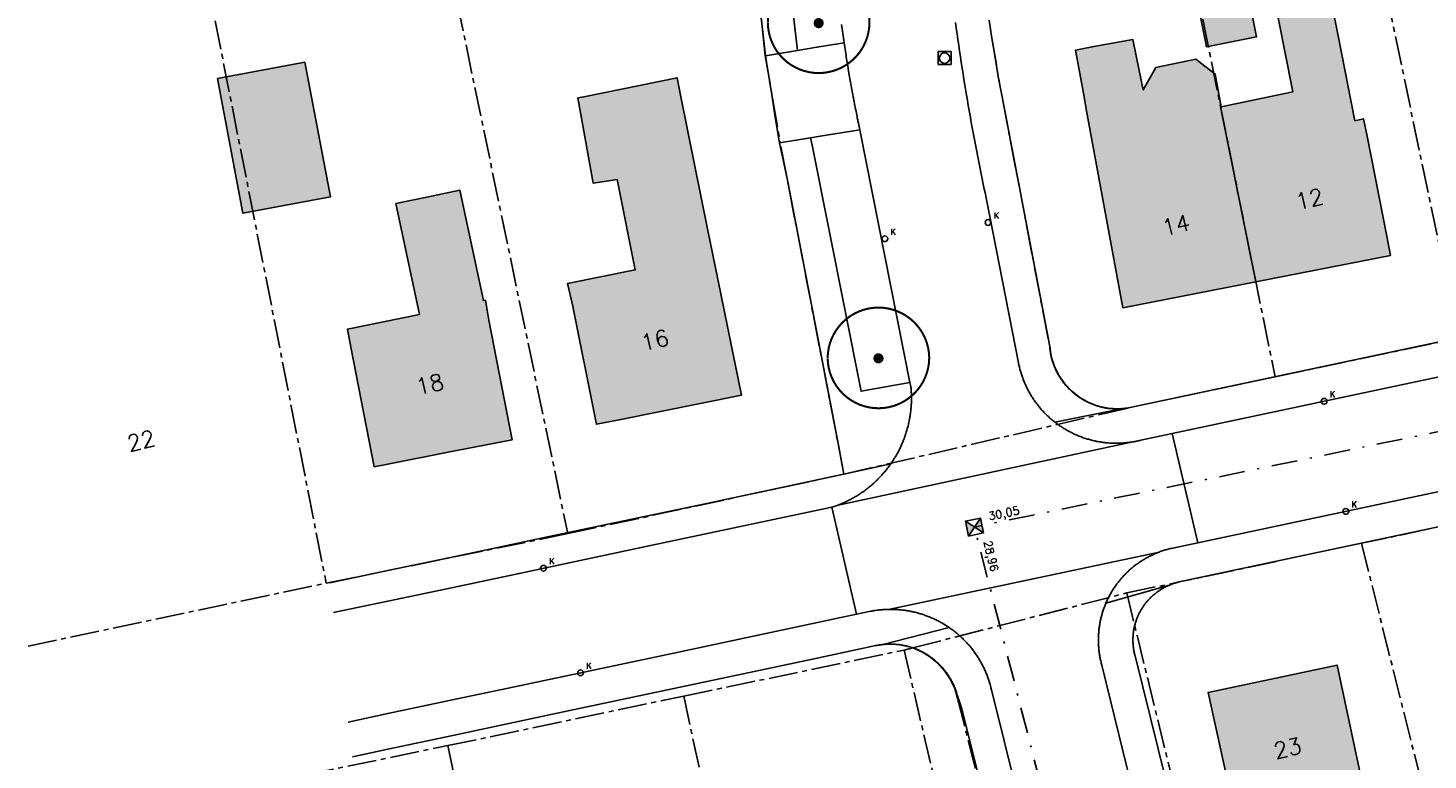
# Model space of a CAD drawing. Header units: metres. Extents: x 202952 to 203755, y 348959 to 349702.
# Tile 14 of 91: x 202982 to 203051, y 349467 to 349503. Entities that reach past the tile are written whole.
import ezdxf
from ezdxf.enums import TextEntityAlignment as Align

# ---------------------------------------------------------------- set-up
doc = ezdxf.new("R2010")
doc.units = ezdxf.units.M
doc.linetypes.add('1-200 CENTER', pattern=[4.28625, 2.8575, -0.47625, 0.47625, -0.47625])
doc.linetypes.add('1-200 DASHDOT', pattern=[2.54, 1.27, -0.635, 0, -0.635])
for name, color, linetype in [('PH-BEST-BEBOUWING', 1, 'Continuous'), ('PH-BEST-BEBOUWING-ARCERING', 254, 'Continuous'), ('PH-BEST-HUISNUMMER', 7, 'Continuous'), ('PH-BEST-KADASTRALE-GRENS', 240, '1-200 CENTER'), ('PH-BEST-KOLK', 8, 'Continuous'), ('PH-BEST-PUT-HANDHAVEN', 84, 'Continuous'), ('PH-BEST-RIO-HANDHAVEN-GEMENGD', 44, '1-200 DASHDOT'), ('PH-BEST-RIO-TEKST-VLOEIVLAK', 8, 'Continuous'), ('PH-BEST-WEGDEEL', 254, 'Continuous'), ('PH-INM-BOOM-HANDHAVEN', 96, 'Continuous')]:
    doc.layers.add(name, color=color, linetype=linetype)
doc.styles.add('ROMANS', font='romans.shx')

# ---------------------------------------------------------------- blocks, each defined once
blk = doc.blocks.new('*U35')
blk.add_circle((0, 0), 0.142)
at = {"ltscale": 0.05, "style": 'ROMANS'}
blk.add_text('K', height=0.3, dxfattribs=at).set_placement((0.277, 0.195))
blk = doc.blocks.new('Putdeksel')
for p, q in [((-0.32, 0.32), (0.32, 0.32)), ((-0.32, -0.32), (-0.32, 0.32)), ((0.32, 0.32), (0.32, -0.32)), ((0.32, -0.32), (-0.32, -0.32))]:
    blk.add_line(p, q)
blk.add_circle((0, 0), 0.26)
blk = doc.blocks.new('*U12')
h = blk.add_hatch(color=256)
h.paths.add_polyline_path([(0, 0), (-0.375, 0.375), (-0.375, -0.375)])
h.paths.add_polyline_path([(0.375, 0.375), (0, 0), (0.375, -0.375)])
for p, q in [((-0.375, -0.375), (0.375, 0.375)), ((-0.375, 0.375), (0.375, -0.375))]:
    blk.add_line(p, q)
blk.add_lwpolyline([(-0.375, -0.375), (0.375, -0.375), (0.375, 0.375), (-0.375, 0.375)], close=True)
blk = doc.blocks.new('*U26')
at = {"const_width": 0.1}
blk.add_lwpolyline([(-2.5, 0.004, 0.990403), (2.5, 0.03, 0.990403), (-2.5, 0.018)], format="xyb", dxfattribs=at)
at = {"linetype": 'Continuous', "const_width": 0.25}
blk.add_lwpolyline([(-0.125, 0, 1), (0.125, 0, 1)], format="xyb", close=True, dxfattribs=at)

msp = doc.modelspace()

# ---------------------------------------------------------------- hatches: boundary and pattern name
at = {"layer": 'PH-BEST-BEBOUWING-ARCERING'}
for points in [[(203040.297, 349502.454), (203039.65, 349505.685), (203042.115, 349506.179), (203042.762, 349502.948)], [(203042.725, 349490.877), (203040.987, 349499.5), (203041.01, 349499.505), (203044.543, 349500.242), (203044.113, 349502.392), (203043.687, 349504.554), (203046.35, 349505.126), (203046.785, 349502.919), (203047.603, 349498.814), (203048.029, 349498.906), (203048.2, 349498.06), (203048.787, 349495.054), (203049.162, 349493.135), (203049.35, 349492.17)], [(203034.264, 349500), (203033.84, 349502.3), (203034.746, 349502.467), (203036.665, 349502.822), (203036.985, 349501.285), (203037.183, 349500.338), (203037.803, 349501.44), (203039.763, 349501.849), (203040.722, 349501.112), (203041.01, 349499.505), (203040.987, 349499.5), (203042.725, 349490.877), (203036.18, 349489.6), (203034.377, 349499.389)], [(202995.908, 349501.702), (202997.168, 349495.063), (202992.865, 349494.255), (202991.617, 349500.896)], [(203009.08, 349489.74), (203008.841, 349490.801), (203012.174, 349491.468), (203011.282, 349495.926), (203010.103, 349495.733), (203009.349, 349499.95), (203009.635, 349500), (203014.23, 349500.93), (203014.418, 349500), (203015.753, 349493.415), (203016.24, 349491.01), (203017.4, 349485.29), (203011.378, 349484.084), (203010.26, 349483.86), (203010.213, 349484.094)], [(202998.18, 349487.66), (202998.003, 349488.549), (203001.561, 349489.276), (203000.395, 349494.747), (203001.91, 349495.056), (203003.544, 349495.39), (203004.698, 349489.953), (203004.807, 349489.974), (203004.97, 349488.99), (203006.12, 349483.1), (203002.964, 349482.482), (203000, 349481.901), (202999.33, 349481.77)], [(203045.808, 349456.289), (203042.86, 349455.64), (203040.49, 349466.44), (203041.26, 349466.61), (203040.37, 349470.65), (203046.72, 349472), (203047.97, 349466.13), (203048.362, 349464.205), (203044.702, 349463.47), (203044.346, 349463.399), (203045.221, 349459.144)]]:
    msp.add_hatch(color=256, dxfattribs=at).paths.add_polyline_path(points)

# ---------------------------------------------------------------- linework, layer by layer
at = {"layer": 'PH-BEST-BEBOUWING'}
for points in [[(203040.297, 349502.454), (203039.65, 349505.685), (203042.115, 349506.179), (203042.762, 349502.948), (203040.297, 349502.454)], [(203042.725, 349490.877), (203040.987, 349499.5), (203041.01, 349499.505), (203044.543, 349500.242), (203044.113, 349502.392), (203043.687, 349504.554), (203046.35, 349505.126), (203046.785, 349502.919), (203047.603, 349498.814), (203048.029, 349498.906), (203048.2, 349498.06), (203048.787, 349495.054), (203049.162, 349493.135), (203049.35, 349492.17), (203042.725, 349490.877)], [(203034.264, 349500), (203033.84, 349502.3), (203034.746, 349502.467), (203036.665, 349502.822), (203036.985, 349501.285), (203037.183, 349500.338), (203037.803, 349501.44), (203039.763, 349501.849), (203040.722, 349501.112), (203041.01, 349499.505), (203040.987, 349499.5), (203042.725, 349490.877), (203036.18, 349489.6), (203034.377, 349499.389), (203034.264, 349500)], [(202995.908, 349501.702), (202997.168, 349495.063), (202992.865, 349494.255), (202991.617, 349500.896), (202995.908, 349501.702)], [(203009.08, 349489.74), (203008.841, 349490.801), (203012.174, 349491.468), (203011.282, 349495.926), (203010.103, 349495.733), (203009.349, 349499.95), (203009.635, 349500), (203014.23, 349500.93), (203014.418, 349500), (203015.753, 349493.415), (203016.24, 349491.01), (203017.4, 349485.29), (203011.378, 349484.084), (203010.26, 349483.86), (203010.213, 349484.094), (203009.08, 349489.74)], [(202998.18, 349487.66), (202998.003, 349488.549), (203001.561, 349489.276), (203000.395, 349494.747), (203001.91, 349495.056), (203003.544, 349495.39), (203004.698, 349489.953), (203004.807, 349489.974), (203004.97, 349488.99), (203006.12, 349483.1), (203002.964, 349482.482), (203000, 349481.901), (202999.33, 349481.77), (202998.18, 349487.66)], [(203045.808, 349456.289), (203042.86, 349455.64), (203040.49, 349466.44), (203041.26, 349466.61), (203040.37, 349470.65), (203046.72, 349472), (203047.97, 349466.13), (203048.362, 349464.205), (203044.702, 349463.47), (203044.346, 349463.399), (203045.221, 349459.144), (203045.808, 349456.289)]]:
    msp.add_lwpolyline(points, close=True, dxfattribs=at)
at = {"layer": 'PH-BEST-KADASTRALE-GRENS', "ltscale": 0.5}
for p, q in [((203046.091, 349519.751), (203052.699, 349488.118)), ((203037.152, 349518.528), (203043.668, 349486.199)), ((202990.667, 349507.947), (202996.96, 349476.035)), ((203003.409, 349504.647), (203008.851, 349478.474)), ((203018.564, 349502.035), (203018.31, 349504.498)), ((203018.564, 349502.035), (203019.306, 349497.751)), ((203030.123, 349500.561), (203030.23, 349500)), ((203030.23, 349500), (203032.575, 349487.687)), ((203022.446, 349481.406), (203019.306, 349497.751)), ((203043.668, 349486.199), (203052.699, 349488.118)), ((203036.454, 349484.668), (203043.668, 349486.199)), ((203022.446, 349481.406), (203036.454, 349484.668)), ((203008.851, 349478.474), (203022.446, 349481.406)), ((203059.62, 349480.485), (203047.921, 349478.001)), ((202996.96, 349476.035), (203008.851, 349478.474)), ((203047.921, 349478.001), (203038.943, 349476.094)), ((203047.921, 349478.001), (203056.561, 349443.5)), ((202982.282, 349472.93), (202996.96, 349476.035)), ((203036.367, 349475.552), (203038.943, 349476.094)), ((203025.833, 349472.844), (203036.367, 349475.552)), ((203036.367, 349475.552), (203044.88, 349440.735)), ((203014.564, 349470.469), (203025.406, 349472.735)), ((203025.406, 349472.735), (203025.833, 349472.844)), ((203025.406, 349472.735), (203031.112, 349448.43)), ((203002.942, 349468.031), (203014.564, 349470.469)), ((203014.564, 349470.469), (203019.794, 349446.122)), ((203028.044, 349470.374), (203032.771, 349451.581)), ((202991.723, 349465.72), (203002.942, 349468.031)), ((203002.942, 349468.031), (203008.098, 349443.724))]:
    msp.add_line(p, q, dxfattribs=at)
for points in [[(203028.864, 349510.326), (203029.081, 349507.873), (203029.363, 349505.427), (203029.711, 349502.989), (203030.123, 349500.561)], [(203032.575, 349487.687), (203032.653, 349487.191), (203032.804, 349486.712), (203033.026, 349486.262), (203033.313, 349485.85), (203033.658, 349485.486), (203034.054, 349485.177), (203034.492, 349484.932), (203034.962, 349484.755), (203035.453, 349484.651), (203035.954, 349484.622), (203036.454, 349484.668)], [(203025.833, 349472.844), (203026.287, 349472.65), (203026.709, 349472.392), (203027.089, 349472.075), (203027.418, 349471.707), (203027.691, 349471.295), (203027.901, 349470.847), (203028.044, 349470.374)]]:
    msp.add_lwpolyline(points, dxfattribs=at)
at = {"layer": 'PH-BEST-RIO-HANDHAVEN-GEMENGD'}
for p in [(203086.13, 349490.58), (203051.18, 349391.95)]:
    msp.add_line(p, (203028.87, 349478.8), dxfattribs=at)
at = {"layer": 'PH-BEST-WEGDEEL'}
for points in [[(203018.582, 349502.013), (203018.313, 349504.498), (203019.875, 349504.667), (203020.168, 349502.278), (203018.582, 349502.013)], [(203019.274, 349497.728), (203019.069, 349498.994), (203018.907, 349500), (203018.633, 349501.696), (203018.582, 349502.013), (203020.168, 349502.278), (203021.116, 349502.437), (203022.454, 349502.662), (203022.535, 349502.128), (203022.549, 349502.039), (203022.563, 349501.95), (203022.577, 349501.861), (203022.591, 349501.772), (203022.606, 349501.684), (203022.621, 349501.595), (203022.71, 349501.063), (203022.804, 349500.531), (203022.82, 349500.442), (203022.836, 349500.354), (203022.852, 349500.265), (203022.868, 349500.177), (203022.885, 349500.088), (203022.902, 349500), (203022.912, 349499.945), (203022.922, 349499.891), (203022.932, 349499.836), (203022.942, 349499.782), (203022.953, 349499.727), (203022.963, 349499.673), (203022.973, 349499.618), (203022.984, 349499.564), (203022.994, 349499.509), (203023.005, 349499.455), (203023.015, 349499.4), (203023.026, 349499.346), (203023.091, 349499.02), (203023.101, 349498.966), (203023.112, 349498.911), (203023.123, 349498.857), (203023.134, 349498.803), (203023.145, 349498.748), (203023.157, 349498.694), (203023.225, 349498.368), (203021.178, 349498.043), (203020.805, 349497.981), (203019.274, 349497.728)], [(203022.446, 349481.406), (203022.189, 349482.745), (203019.664, 349495.887), (203019.274, 349497.728), (203020.805, 349497.981), (203020.877, 349497.616), (203023.288, 349485.488), (203025.685, 349485.92), (203025.739, 349485.729), (203025.745, 349485.673), (203025.75, 349485.618), (203025.754, 349485.562), (203025.758, 349485.506), (203025.761, 349485.451), (203025.764, 349485.395), (203025.766, 349485.339), (203025.768, 349485.284), (203025.769, 349485.228), (203025.77, 349485.172), (203025.77, 349485.117), (203025.769, 349485.061), (203025.768, 349485.005), (203025.766, 349484.95), (203025.764, 349484.894), (203025.761, 349484.838), (203025.758, 349484.783), (203025.754, 349484.727), (203025.75, 349484.671), (203025.745, 349484.616), (203025.739, 349484.56), (203025.733, 349484.505), (203025.726, 349484.449), (203025.719, 349484.394), (203025.712, 349484.339), (203025.704, 349484.283), (203025.695, 349484.228), (203025.686, 349484.173), (203025.676, 349484.119), (203025.665, 349484.064), (203025.654, 349484.009), (203025.643, 349483.955), (203025.631, 349483.9), (203025.618, 349483.846), (203025.605, 349483.791), (203025.591, 349483.737), (203025.577, 349483.683), (203025.562, 349483.63), (203025.547, 349483.576), (203025.531, 349483.523), (203025.515, 349483.469), (203025.498, 349483.416), (203025.481, 349483.363), (203025.463, 349483.31), (203025.445, 349483.257), (203025.426, 349483.205), (203025.406, 349483.153), (203025.386, 349483.101), (203025.366, 349483.049), (203025.345, 349482.997), (203025.324, 349482.946), (203025.302, 349482.895), (203025.279, 349482.844), (203025.256, 349482.793), (203025.232, 349482.742), (203025.208, 349482.692), (203025.184, 349482.642), (203025.159, 349482.592), (203025.134, 349482.542), (203025.108, 349482.493), (203025.081, 349482.444), (203025.054, 349482.395), (203025.027, 349482.346), (203024.999, 349482.298), (203024.971, 349482.25), (203024.942, 349482.202), (203024.913, 349482.155), (203024.883, 349482.108), (203024.853, 349482.061), (203024.822, 349482.014), (203024.791, 349481.968), (203024.759, 349481.922), (203022.446, 349481.406)], [(203021.852, 349479.772), (203021.905, 349479.789), (203021.958, 349479.807), (203022.011, 349479.825), (203022.063, 349479.844), (203022.115, 349479.864), (203022.167, 349479.884), (203036.748, 349483.011), (203036.8, 349483.021), (203036.853, 349483.032), (203036.905, 349483.043), (203036.957, 349483.055), (203037.008, 349483.067), (203037.06, 349483.08), (203038.605, 349483.408), (203039.871, 349478.028), (203038.56, 349477.75), (203038.51, 349477.738), (203038.459, 349477.725), (203038.409, 349477.712), (203038.359, 349477.698), (203038.309, 349477.684), (203038.259, 349477.67), (203038.209, 349477.655), (203038.16, 349477.639), (203038.111, 349477.622), (203038.062, 349477.605), (203038.013, 349477.587), (203037.964, 349477.569), (203024.637, 349474.745), (203024.584, 349474.743), (203024.532, 349474.741), (203024.479, 349474.739), (203024.426, 349474.736), (203024.374, 349474.733), (203024.321, 349474.729), (203024.268, 349474.724), (203024.216, 349474.719), (203024.163, 349474.713), (203024.111, 349474.707), (203024.058, 349474.7), (203024.006, 349474.693), (203023.954, 349474.685), (203023.902, 349474.677), (203023.85, 349474.668), (203023.798, 349474.659), (203023.746, 349474.649), (203023.694, 349474.638), (203023.072, 349474.506), (203021.852, 349479.772)]]:
    msp.add_lwpolyline(points, close=True, dxfattribs=at)
for points in [[(203027.936, 349503.66), (203027.975, 349503.378), (203028.014, 349503.096), (203028.054, 349502.814), (203028.095, 349502.532), (203028.137, 349502.25), (203028.179, 349501.969), (203028.222, 349501.687), (203028.266, 349501.406), (203028.31, 349501.124), (203028.355, 349500.843), (203028.401, 349500.562), (203028.447, 349500.281), (203028.494, 349500), (203028.523, 349499.831), (203028.552, 349499.661), (203028.581, 349499.492), (203028.61, 349499.323), (203028.64, 349499.154), (203028.67, 349498.985), (203028.7, 349498.816), (203028.73, 349498.647), (203028.761, 349498.478), (203028.792, 349498.309), (203028.823, 349498.14), (203028.854, 349497.971), (203028.886, 349497.802), (203028.918, 349497.634), (203028.95, 349497.465), (203028.982, 349497.296), (203029.015, 349497.128), (203029.048, 349496.959), (203029.081, 349496.79), (203029.114, 349496.622), (203029.148, 349496.453), (203029.182, 349496.285), (203029.216, 349496.116), (203029.25, 349495.948), (203029.285, 349495.78), (203029.32, 349495.612), (203029.355, 349495.444), (203029.39, 349495.276), (203029.426, 349495.108), (203029.462, 349494.94), (203031.037, 349486.894), (203031.047, 349486.842), (203031.058, 349486.79), (203031.07, 349486.738), (203031.082, 349486.686), (203031.095, 349486.635), (203031.108, 349486.583), (203031.122, 349486.532), (203031.136, 349486.48), (203031.151, 349486.429), (203031.166, 349486.378), (203031.182, 349486.327), (203031.199, 349486.277), (203031.216, 349486.226), (203031.234, 349486.176), (203031.252, 349486.126), (203031.271, 349486.076), (203031.29, 349486.026), (203031.31, 349485.977), (203031.331, 349485.928), (203031.352, 349485.879), (203031.373, 349485.831), (203031.395, 349485.782), (203031.417, 349485.734), (203031.44, 349485.686), (203031.463, 349485.638), (203031.487, 349485.59), (203031.512, 349485.543), (203031.537, 349485.496), (203031.563, 349485.449), (203031.589, 349485.403), (203031.615, 349485.357), (203031.642, 349485.311), (203031.67, 349485.266), (203031.698, 349485.221), (203031.727, 349485.176), (203031.756, 349485.131), (203031.785, 349485.087), (203031.815, 349485.043), (203031.846, 349484.999), (203031.877, 349484.956), (203031.908, 349484.913), (203031.94, 349484.871), (203031.973, 349484.829), (203032.006, 349484.787), (203032.039, 349484.745), (203032.073, 349484.704), (203032.107, 349484.663), (203032.141, 349484.622), (203032.176, 349484.582), (203032.212, 349484.542), (203032.248, 349484.503), (203032.284, 349484.464), (203032.321, 349484.426), (203032.358, 349484.388), (203032.396, 349484.35), (203032.434, 349484.313), (203032.472, 349484.276), (203032.511, 349484.24), (203032.55, 349484.204), (203032.589, 349484.168), (203032.629, 349484.133), (203032.669, 349484.098), (203032.71, 349484.064), (203032.751, 349484.03), (203032.792, 349483.997), (203032.834, 349483.964), (203032.876, 349483.932), (203032.919, 349483.9), (203032.962, 349483.868), (203033.005, 349483.837), (203033.048, 349483.806), (203033.092, 349483.776), (203033.136, 349483.746), (203033.181, 349483.717), (203033.226, 349483.688), (203033.271, 349483.66), (203033.316, 349483.632), (203033.362, 349483.605), (203033.408, 349483.578), (203033.454, 349483.552), (203033.501, 349483.526), (203033.548, 349483.501), (203033.595, 349483.476), (203033.642, 349483.452), (203033.69, 349483.428), (203033.738, 349483.405), (203033.786, 349483.382), (203033.834, 349483.36), (203033.883, 349483.339), (203033.932, 349483.318), (203033.981, 349483.298), (203034.03, 349483.278), (203034.08, 349483.258), (203034.13, 349483.239), (203034.18, 349483.22), (203034.23, 349483.202), (203034.28, 349483.185), (203034.33, 349483.168), (203034.381, 349483.152), (203034.432, 349483.136), (203034.483, 349483.121), (203034.534, 349483.107), (203034.586, 349483.093), (203034.637, 349483.08), (203034.689, 349483.067), (203034.741, 349483.055), (203034.793, 349483.043), (203034.845, 349483.031), (203034.897, 349483.02), (203034.95, 349483.01), (203035.002, 349483.001), (203035.054, 349482.992), (203035.107, 349482.984), (203035.159, 349482.976), (203035.212, 349482.969), (203035.265, 349482.962), (203035.318, 349482.956), (203035.371, 349482.951), (203035.424, 349482.946), (203035.477, 349482.942), (203035.53, 349482.938), (203035.583, 349482.935), (203035.636, 349482.932), (203035.689, 349482.93), (203035.742, 349482.929), (203035.795, 349482.928), (203035.848, 349482.928), (203035.902, 349482.928), (203035.955, 349482.929), (203036.008, 349482.93), (203036.062, 349482.932), (203036.115, 349482.935), (203036.168, 349482.938), (203036.221, 349482.942), (203036.274, 349482.946), (203036.327, 349482.951), (203036.38, 349482.957), (203036.433, 349482.963), (203036.486, 349482.969), (203036.538, 349482.976), (203036.591, 349482.984), (203036.643, 349482.992), (203036.696, 349483.001), (203036.748, 349483.011), (203022.167, 349479.884), (203022.219, 349479.904), (203022.271, 349479.925), (203022.323, 349479.946), (203022.374, 349479.968), (203022.425, 349479.991), (203022.476, 349480.014), (203022.527, 349480.038), (203022.577, 349480.062), (203022.627, 349480.086), (203022.677, 349480.111), (203022.727, 349480.136), (203022.776, 349480.162), (203022.825, 349480.189), (203022.874, 349480.216), (203022.922, 349480.243), (203022.97, 349480.271), (203023.018, 349480.299), (203023.066, 349480.328), (203023.114, 349480.357), (203023.161, 349480.387), (203023.208, 349480.417), (203023.254, 349480.447), (203023.3, 349480.478), (203023.346, 349480.51), (203023.392, 349480.542), (203023.437, 349480.575), (203023.482, 349480.608), (203023.527, 349480.641), (203023.571, 349480.675), (203023.615, 349480.709), (203023.659, 349480.744), (203023.702, 349480.779), (203023.745, 349480.815), (203023.788, 349480.851), (203023.83, 349480.887), (203023.872, 349480.924), (203023.914, 349480.961), (203023.955, 349480.999), (203023.996, 349481.037), (203024.036, 349481.075), (203024.076, 349481.114), (203024.116, 349481.153), (203024.155, 349481.193), (203024.194, 349481.233), (203024.232, 349481.273), (203024.27, 349481.314), (203024.308, 349481.355), (203024.345, 349481.397), (203024.382, 349481.439), (203024.418, 349481.481), (203024.454, 349481.523), (203024.49, 349481.566), (203024.525, 349481.609), (203024.56, 349481.653), (203024.594, 349481.697), (203024.628, 349481.741), (203024.661, 349481.786), (203024.694, 349481.831), (203024.727, 349481.876), (203024.759, 349481.922), (203024.791, 349481.968), (203024.822, 349482.014), (203024.853, 349482.061), (203024.883, 349482.108), (203024.913, 349482.155), (203024.942, 349482.202), (203024.971, 349482.25), (203024.999, 349482.298), (203025.027, 349482.346), (203025.054, 349482.395), (203025.081, 349482.444), (203025.108, 349482.493), (203025.134, 349482.542), (203025.159, 349482.592), (203025.184, 349482.642), (203025.208, 349482.692), (203025.232, 349482.742), (203025.256, 349482.793), (203025.279, 349482.844), (203025.302, 349482.895), (203025.324, 349482.946), (203025.345, 349482.997), (203025.366, 349483.049), (203025.386, 349483.101), (203025.406, 349483.153), (203025.426, 349483.205), (203025.445, 349483.257), (203025.463, 349483.31), (203025.481, 349483.363), (203025.498, 349483.416), (203025.515, 349483.469), (203025.531, 349483.523), (203025.547, 349483.576), (203025.562, 349483.63), (203025.577, 349483.683), (203025.591, 349483.737), (203025.605, 349483.791), (203025.618, 349483.846), (203025.631, 349483.9), (203025.643, 349483.955), (203025.654, 349484.009), (203025.665, 349484.064), (203025.676, 349484.119), (203025.686, 349484.173), (203025.695, 349484.228), (203025.704, 349484.283), (203025.712, 349484.339), (203025.719, 349484.394), (203025.726, 349484.449), (203025.733, 349484.505), (203025.739, 349484.56), (203025.745, 349484.616), (203025.75, 349484.671), (203025.754, 349484.727), (203025.758, 349484.783), (203025.761, 349484.838), (203025.764, 349484.894), (203025.766, 349484.95), (203025.768, 349485.005), (203025.769, 349485.061), (203025.77, 349485.117), (203025.77, 349485.172), (203025.769, 349485.228), (203025.768, 349485.284), (203025.766, 349485.339), (203025.764, 349485.395), (203025.761, 349485.451), (203025.758, 349485.506), (203025.754, 349485.562), (203025.75, 349485.618), (203025.745, 349485.673), (203025.739, 349485.729), (203025.685, 349485.92), (203023.225, 349498.368), (203023.157, 349498.694), (203023.145, 349498.748), (203023.134, 349498.803), (203023.123, 349498.857), (203023.112, 349498.911), (203023.101, 349498.966), (203023.091, 349499.02), (203023.026, 349499.346), (203023.015, 349499.4), (203023.005, 349499.455), (203022.994, 349499.509), (203022.984, 349499.564), (203022.973, 349499.618), (203022.963, 349499.673), (203022.953, 349499.727), (203022.942, 349499.782), (203022.932, 349499.836), (203022.922, 349499.891), (203022.912, 349499.945), (203022.902, 349500), (203022.885, 349500.088), (203022.868, 349500.177), (203022.852, 349500.265), (203022.836, 349500.354), (203022.82, 349500.442), (203022.804, 349500.531), (203022.71, 349501.063), (203022.621, 349501.595), (203022.606, 349501.684), (203022.591, 349501.772), (203022.577, 349501.861), (203022.563, 349501.95), (203022.549, 349502.039), (203022.535, 349502.128), (203022.454, 349502.662), (203022.388, 349503.107), (203022.325, 349503.553)], [(203029.625, 349503.56), (203029.713, 349502.983), (203029.805, 349502.407), (203029.9, 349501.831), (203029.972, 349501.413), (203030.045, 349500.995), (203030.123, 349500.561), (203030.23, 349500), (203032.575, 349487.687), (203032.579, 349487.643), (203032.583, 349487.6), (203032.588, 349487.556), (203032.593, 349487.513), (203032.599, 349487.469), (203032.606, 349487.426), (203032.614, 349487.383), (203032.622, 349487.34), (203032.63, 349487.297), (203032.639, 349487.254), (203032.648, 349487.211), (203032.658, 349487.168), (203032.669, 349487.126), (203032.68, 349487.083), (203032.692, 349487.041), (203032.704, 349486.999), (203032.717, 349486.957), (203032.73, 349486.915), (203032.744, 349486.874), (203032.759, 349486.832), (203032.774, 349486.791), (203032.79, 349486.75), (203032.806, 349486.709), (203032.822, 349486.668), (203032.839, 349486.627), (203032.857, 349486.587), (203032.875, 349486.547), (203032.894, 349486.507), (203032.913, 349486.468), (203032.933, 349486.429), (203032.953, 349486.39), (203032.974, 349486.351), (203032.995, 349486.313), (203033.017, 349486.275), (203033.039, 349486.237), (203033.062, 349486.2), (203033.086, 349486.163), (203033.11, 349486.126), (203033.134, 349486.09), (203033.159, 349486.054), (203033.184, 349486.018), (203033.21, 349485.982), (203033.236, 349485.947), (203033.262, 349485.912), (203033.289, 349485.877), (203033.316, 349485.843), (203033.344, 349485.809), (203033.373, 349485.776), (203033.402, 349485.743), (203033.431, 349485.71), (203033.461, 349485.678), (203033.491, 349485.646), (203033.522, 349485.615), (203033.553, 349485.584), (203033.585, 349485.553), (203033.617, 349485.523), (203033.649, 349485.493), (203033.681, 349485.464), (203033.714, 349485.435), (203033.747, 349485.406), (203033.781, 349485.378), (203033.815, 349485.35), (203033.85, 349485.323), (203033.885, 349485.296), (203033.92, 349485.27), (203033.955, 349485.244), (203033.991, 349485.219), (203034.027, 349485.194), (203034.064, 349485.17), (203034.101, 349485.146), (203034.138, 349485.123), (203034.175, 349485.1), (203034.213, 349485.077), (203034.251, 349485.055), (203034.289, 349485.034), (203034.327, 349485.013), (203034.366, 349484.993), (203034.405, 349484.973), (203034.444, 349484.953), (203034.484, 349484.934), (203034.524, 349484.916), (203034.564, 349484.898), (203034.604, 349484.881), (203034.645, 349484.864), (203034.686, 349484.848), (203034.727, 349484.832), (203034.768, 349484.817), (203034.809, 349484.802), (203034.851, 349484.788), (203034.893, 349484.775), (203034.935, 349484.762), (203034.977, 349484.75), (203035.019, 349484.738), (203035.062, 349484.727), (203035.104, 349484.716), (203035.147, 349484.706), (203035.19, 349484.696), (203035.233, 349484.687), (203035.276, 349484.679), (203035.319, 349484.671), (203035.362, 349484.664), (203035.405, 349484.657), (203035.449, 349484.651), (203035.492, 349484.645), (203035.536, 349484.64), (203035.58, 349484.636), (203035.623, 349484.632), (203035.667, 349484.629), (203035.711, 349484.626), (203035.754, 349484.624), (203035.798, 349484.622), (203035.842, 349484.621), (203035.886, 349484.621), (203035.93, 349484.621), (203035.974, 349484.622), (203036.018, 349484.623), (203036.062, 349484.625), (203036.106, 349484.627), (203036.149, 349484.63), (203036.193, 349484.634), (203032.834, 349483.964), (203032.834, 349483.964), (203032.792, 349483.997), (203032.751, 349484.03), (203032.71, 349484.064), (203032.669, 349484.098), (203032.629, 349484.133), (203032.589, 349484.168), (203032.55, 349484.204), (203032.511, 349484.24), (203032.472, 349484.276), (203032.434, 349484.313), (203032.396, 349484.35), (203032.358, 349484.388), (203032.321, 349484.426), (203032.284, 349484.464), (203032.248, 349484.503), (203032.212, 349484.542), (203032.176, 349484.582), (203032.141, 349484.622), (203032.107, 349484.663), (203032.073, 349484.704), (203032.039, 349484.745), (203032.006, 349484.787), (203031.973, 349484.829), (203031.94, 349484.871), (203031.908, 349484.913), (203031.877, 349484.956), (203031.846, 349484.999), (203031.815, 349485.043), (203031.785, 349485.087), (203031.756, 349485.131), (203031.727, 349485.176), (203031.698, 349485.221), (203031.67, 349485.266), (203031.642, 349485.311), (203031.615, 349485.357), (203031.589, 349485.403), (203031.563, 349485.449), (203031.537, 349485.496), (203031.512, 349485.543), (203031.487, 349485.59), (203031.463, 349485.638), (203031.44, 349485.686), (203031.417, 349485.734), (203031.395, 349485.782), (203031.373, 349485.831), (203031.352, 349485.879), (203031.331, 349485.928), (203031.31, 349485.977), (203031.29, 349486.026), (203031.271, 349486.076), (203031.252, 349486.126), (203031.234, 349486.176), (203031.216, 349486.226), (203031.199, 349486.277), (203031.182, 349486.327), (203031.166, 349486.378), (203031.151, 349486.429), (203031.136, 349486.48), (203031.122, 349486.532), (203031.108, 349486.583), (203031.095, 349486.635), (203031.082, 349486.686), (203031.07, 349486.738), (203031.058, 349486.79), (203031.047, 349486.842), (203031.037, 349486.894), (203029.462, 349494.94), (203029.426, 349495.108), (203029.39, 349495.276), (203029.355, 349495.444), (203029.32, 349495.612), (203029.285, 349495.78), (203029.25, 349495.948), (203029.216, 349496.116), (203029.182, 349496.285), (203029.148, 349496.453), (203029.114, 349496.622), (203029.081, 349496.79), (203029.048, 349496.959), (203029.015, 349497.128), (203028.982, 349497.296), (203028.95, 349497.465), (203028.918, 349497.634), (203028.886, 349497.802), (203028.854, 349497.971), (203028.823, 349498.14), (203028.792, 349498.309), (203028.761, 349498.478), (203028.73, 349498.647), (203028.7, 349498.816), (203028.67, 349498.985), (203028.64, 349499.154), (203028.61, 349499.323), (203028.581, 349499.492), (203028.552, 349499.661), (203028.523, 349499.831), (203028.494, 349500), (203028.447, 349500.281), (203028.401, 349500.562), (203028.355, 349500.843), (203028.31, 349501.124), (203028.266, 349501.406), (203028.222, 349501.687), (203028.179, 349501.969), (203028.137, 349502.25), (203028.095, 349502.532), (203028.054, 349502.814), (203028.014, 349503.096), (203027.975, 349503.378), (203027.936, 349503.66)], [(203104.694, 349491.772), (203082.731, 349487.116), (203082.19, 349487.001), (203082.091, 349486.979), (203078.638, 349486.247), (203075.403, 349485.561), (203074.984, 349485.472), (203066.162, 349483.602), (203063.893, 349483.121), (203053.366, 349480.889), (203039.871, 349478.028), (203038.605, 349483.408), (203038.605, 349483.408), (203051.205, 349486.081), (203060.949, 349488.149), (203061.603, 349488.288), (203063.353, 349488.659), (203063.83, 349488.76), (203064.703, 349488.945), (203103.27, 349497.129)], [(203051.205, 349486.081), (203038.605, 349483.408), (203038.605, 349483.408), (203037.06, 349483.08), (203037.008, 349483.067), (203036.957, 349483.055), (203036.905, 349483.043), (203036.853, 349483.032), (203036.8, 349483.021), (203036.748, 349483.011), (203036.696, 349483.001), (203036.643, 349482.992), (203036.591, 349482.984), (203036.538, 349482.976), (203036.486, 349482.969), (203036.433, 349482.963), (203036.38, 349482.957), (203036.327, 349482.951), (203036.274, 349482.946), (203036.221, 349482.942), (203036.168, 349482.938), (203036.115, 349482.935), (203036.062, 349482.932), (203036.008, 349482.93), (203035.955, 349482.929), (203035.902, 349482.928), (203035.848, 349482.928), (203035.795, 349482.928), (203035.742, 349482.929), (203035.689, 349482.93), (203035.636, 349482.932), (203035.583, 349482.935), (203035.53, 349482.938), (203035.477, 349482.942), (203035.424, 349482.946), (203035.371, 349482.951), (203035.318, 349482.956), (203035.265, 349482.962), (203035.212, 349482.969), (203035.159, 349482.976), (203035.107, 349482.984), (203035.054, 349482.992), (203035.002, 349483.001), (203034.95, 349483.01), (203034.897, 349483.02), (203034.845, 349483.031), (203034.793, 349483.043), (203034.741, 349483.055), (203034.689, 349483.067), (203034.637, 349483.08), (203034.586, 349483.093), (203034.534, 349483.107), (203034.483, 349483.121), (203034.432, 349483.136), (203034.381, 349483.152), (203034.33, 349483.168), (203034.28, 349483.185), (203034.23, 349483.202), (203034.18, 349483.22), (203034.13, 349483.239), (203034.08, 349483.258), (203034.03, 349483.278), (203033.981, 349483.298), (203033.932, 349483.318), (203033.883, 349483.339), (203033.834, 349483.36), (203033.786, 349483.382), (203033.738, 349483.405), (203033.69, 349483.428), (203033.642, 349483.452), (203033.595, 349483.476), (203033.548, 349483.501), (203033.501, 349483.526), (203033.454, 349483.552), (203033.408, 349483.578), (203033.362, 349483.605), (203033.316, 349483.632), (203033.271, 349483.66), (203033.226, 349483.688), (203033.181, 349483.717), (203033.136, 349483.746), (203033.092, 349483.776), (203033.048, 349483.806), (203033.005, 349483.837), (203032.962, 349483.868), (203032.919, 349483.9), (203032.876, 349483.932), (203032.834, 349483.964), (203036.193, 349484.634), (203036.237, 349484.639), (203036.28, 349484.644), (203036.324, 349484.649), (203036.367, 349484.655), (203036.411, 349484.661), (203036.454, 349484.668), (203042.785, 349486.013), (203058.238, 349489.296)], [(202997.136, 349476.053), (203000, 349476.658), (203003.393, 349477.372), (203006.622, 349478.052), (203007.234, 349478.181), (203011.215, 349479.019), (203015.69, 349479.961), (203016.999, 349480.237), (203022.446, 349481.406), (203024.759, 349481.922), (203024.727, 349481.876), (203024.694, 349481.831), (203024.661, 349481.786), (203024.628, 349481.741), (203024.594, 349481.697), (203024.56, 349481.653), (203024.525, 349481.609), (203024.49, 349481.566), (203024.454, 349481.523), (203024.418, 349481.481), (203024.382, 349481.439), (203024.345, 349481.397), (203024.308, 349481.355), (203024.27, 349481.314), (203024.232, 349481.273), (203024.194, 349481.233), (203024.155, 349481.193), (203024.116, 349481.153), (203024.076, 349481.114), (203024.036, 349481.075), (203023.996, 349481.037), (203023.955, 349480.999), (203023.914, 349480.961), (203023.872, 349480.924), (203023.83, 349480.887), (203023.788, 349480.851), (203023.745, 349480.815), (203023.702, 349480.779), (203023.659, 349480.744), (203023.615, 349480.709), (203023.571, 349480.675), (203023.527, 349480.641), (203023.482, 349480.608), (203023.437, 349480.575), (203023.392, 349480.542), (203023.346, 349480.51), (203023.3, 349480.478), (203023.254, 349480.447), (203023.208, 349480.417), (203023.161, 349480.387), (203023.114, 349480.357), (203023.066, 349480.328), (203023.018, 349480.299), (203022.97, 349480.271), (203022.922, 349480.243), (203022.874, 349480.216), (203022.825, 349480.189), (203022.776, 349480.162), (203022.727, 349480.136), (203022.677, 349480.111), (203022.627, 349480.086), (203022.577, 349480.062), (203022.527, 349480.038), (203022.476, 349480.014), (203022.425, 349479.991), (203022.374, 349479.968), (203022.323, 349479.946), (203022.271, 349479.925), (203022.219, 349479.904), (203022.167, 349479.884), (203022.115, 349479.864), (203022.063, 349479.844), (203022.011, 349479.825), (203021.958, 349479.807), (203021.905, 349479.789), (203021.852, 349479.772), (203012.694, 349477.835), (203005.998, 349476.419), (203005.602, 349476.336), (203003.517, 349475.895), (203000, 349475.151), (202997.328, 349474.586)], [(203062.834, 349481.167), (203045.595, 349477.507), (203038.943, 349476.094), (203038.903, 349476.084), (203038.862, 349476.074), (203038.822, 349476.063), (203038.782, 349476.052), (203038.743, 349476.04), (203038.703, 349476.028), (203038.663, 349476.015), (203038.624, 349476.001), (203038.585, 349475.987), (203038.546, 349475.972), (203038.508, 349475.957), (203038.47, 349475.941), (203035.341, 349475.05), (203035.361, 349475.098), (203035.382, 349475.145), (203035.404, 349475.192), (203035.426, 349475.239), (203035.449, 349475.286), (203035.473, 349475.332), (203035.496, 349475.378), (203035.52, 349475.424), (203035.545, 349475.47), (203035.57, 349475.515), (203035.596, 349475.56), (203035.623, 349475.605), (203035.649, 349475.65), (203035.676, 349475.694), (203035.704, 349475.738), (203035.732, 349475.781), (203035.761, 349475.824), (203035.791, 349475.867), (203035.82, 349475.91), (203035.85, 349475.952), (203035.881, 349475.994), (203035.912, 349476.035), (203035.944, 349476.076), (203035.976, 349476.117), (203036.009, 349476.158), (203036.042, 349476.198), (203036.075, 349476.238), (203036.109, 349476.277), (203036.143, 349476.316), (203036.178, 349476.355), (203036.213, 349476.393), (203036.249, 349476.431), (203036.285, 349476.468), (203036.321, 349476.505), (203036.358, 349476.542), (203036.395, 349476.578), (203036.433, 349476.614), (203036.471, 349476.649), (203036.509, 349476.684), (203036.548, 349476.718), (203036.587, 349476.752), (203036.627, 349476.786), (203036.667, 349476.819), (203036.707, 349476.852), (203036.748, 349476.884), (203036.789, 349476.916), (203036.83, 349476.947), (203036.872, 349476.978), (203036.914, 349477.009), (203036.956, 349477.039), (203036.999, 349477.068), (203037.042, 349477.097), (203037.085, 349477.125), (203037.129, 349477.153), (203037.173, 349477.181), (203037.217, 349477.208), (203037.262, 349477.234), (203037.307, 349477.26), (203037.352, 349477.285), (203037.398, 349477.31), (203037.444, 349477.335), (203037.49, 349477.359), (203037.536, 349477.382), (203037.583, 349477.405), (203037.63, 349477.427), (203037.677, 349477.449), (203037.724, 349477.471), (203037.771, 349477.492), (203037.819, 349477.512), (203037.867, 349477.532), (203037.915, 349477.551), (203037.964, 349477.569), (203038.013, 349477.587), (203038.062, 349477.605), (203038.111, 349477.622), (203038.16, 349477.639), (203038.209, 349477.655), (203038.259, 349477.67), (203038.309, 349477.684), (203038.359, 349477.698), (203038.409, 349477.712), (203038.459, 349477.725), (203038.51, 349477.738), (203038.56, 349477.75), (203039.871, 349478.028), (203053.366, 349480.889)], [(202997.328, 349474.586), (203000, 349475.151), (203003.517, 349475.895), (203005.602, 349476.336), (203005.998, 349476.419), (203012.694, 349477.835), (203021.852, 349479.772), (203023.072, 349474.506), (203014.296, 349472.643), (203006.229, 349470.931), (203003.409, 349470.333), (203000, 349469.609), (202998.034, 349469.191)], [(203033.42, 349455.844), (203029.71, 349470.78), (203029.698, 349470.831), (203029.685, 349470.883), (203029.672, 349470.934), (203029.658, 349470.985), (203029.644, 349471.035), (203029.63, 349471.086), (203029.615, 349471.136), (203029.599, 349471.187), (203029.583, 349471.237), (203029.566, 349471.287), (203029.549, 349471.337), (203029.531, 349471.387), (203029.513, 349471.437), (203029.494, 349471.486), (203029.475, 349471.535), (203029.455, 349471.584), (203029.435, 349471.633), (203029.414, 349471.681), (203029.392, 349471.73), (203029.37, 349471.778), (203029.348, 349471.826), (203029.325, 349471.874), (203029.302, 349471.921), (203029.278, 349471.968), (203029.254, 349472.015), (203029.229, 349472.062), (203029.204, 349472.108), (203029.178, 349472.154), (203029.152, 349472.2), (203029.125, 349472.245), (203029.098, 349472.29), (203029.071, 349472.335), (203029.043, 349472.38), (203029.015, 349472.424), (203028.986, 349472.468), (203028.956, 349472.512), (203028.926, 349472.556), (203028.896, 349472.599), (203028.865, 349472.642), (203028.834, 349472.684), (203028.802, 349472.726), (203028.77, 349472.768), (203028.737, 349472.81), (203028.704, 349472.851), (203028.671, 349472.892), (203028.637, 349472.933), (203028.603, 349472.973), (203028.568, 349473.013), (203028.533, 349473.052), (203028.498, 349473.091), (203028.462, 349473.13), (203028.426, 349473.168), (203028.389, 349473.206), (203028.352, 349473.244), (203028.314, 349473.281), (203028.276, 349473.318), (203028.238, 349473.354), (203028.199, 349473.39), (203028.16, 349473.426), (203028.121, 349473.461), (203028.081, 349473.496), (203028.041, 349473.531), (203028.001, 349473.565), (203027.96, 349473.598), (203027.919, 349473.631), (203027.878, 349473.664), (203027.836, 349473.697), (203027.794, 349473.729), (203027.752, 349473.76), (203027.709, 349473.791), (203027.666, 349473.821), (203027.623, 349473.851), (203027.579, 349473.881), (203027.535, 349473.91), (203027.491, 349473.939), (203027.446, 349473.967), (203027.401, 349473.995), (203027.356, 349474.022), (203027.311, 349474.049), (203027.265, 349474.075), (203027.219, 349474.101), (203027.173, 349474.126), (203027.126, 349474.151), (203027.079, 349474.176), (203027.032, 349474.2), (203026.985, 349474.224), (203026.938, 349474.247), (203026.89, 349474.27), (203026.842, 349474.292), (203026.794, 349474.313), (203026.746, 349474.334), (203026.697, 349474.354), (203026.648, 349474.374), (203026.599, 349474.393), (203026.55, 349474.412), (203026.5, 349474.431), (203026.451, 349474.449), (203026.401, 349474.467), (203026.351, 349474.484), (203026.301, 349474.501), (203026.251, 349474.517), (203026.2, 349474.532), (203026.149, 349474.547), (203026.099, 349474.561), (203026.048, 349474.575), (203025.997, 349474.588), (203025.945, 349474.601), (203025.894, 349474.613), (203025.842, 349474.624), (203025.791, 349474.635), (203025.739, 349474.646), (203025.687, 349474.656), (203025.635, 349474.666), (203025.583, 349474.675), (203025.531, 349474.684), (203025.478, 349474.692), (203025.426, 349474.699), (203025.374, 349474.706), (203025.321, 349474.712), (203025.269, 349474.718), (203025.216, 349474.723), (203025.164, 349474.728), (203025.111, 349474.732), (203025.058, 349474.736), (203025.006, 349474.739), (203024.953, 349474.741), (203024.9, 349474.743), (203024.848, 349474.744), (203024.795, 349474.745), (203024.742, 349474.745), (203024.69, 349474.745), (203024.637, 349474.745), (203037.964, 349477.569), (203037.915, 349477.551), (203037.867, 349477.532), (203037.819, 349477.512), (203037.771, 349477.492), (203037.724, 349477.471), (203037.677, 349477.449), (203037.63, 349477.427), (203037.583, 349477.405), (203037.536, 349477.382), (203037.49, 349477.359), (203037.444, 349477.335), (203037.398, 349477.31), (203037.352, 349477.285), (203037.307, 349477.26), (203037.262, 349477.234), (203037.217, 349477.208), (203037.173, 349477.181), (203037.129, 349477.153), (203037.085, 349477.125), (203037.042, 349477.097), (203036.999, 349477.068), (203036.956, 349477.039), (203036.914, 349477.009), (203036.872, 349476.978), (203036.83, 349476.947), (203036.789, 349476.916), (203036.748, 349476.884), (203036.707, 349476.852), (203036.667, 349476.819), (203036.627, 349476.786), (203036.587, 349476.752), (203036.548, 349476.718), (203036.509, 349476.684), (203036.471, 349476.649), (203036.433, 349476.614), (203036.395, 349476.578), (203036.358, 349476.542), (203036.321, 349476.505), (203036.285, 349476.468), (203036.249, 349476.431), (203036.213, 349476.393), (203036.178, 349476.355), (203036.143, 349476.316), (203036.109, 349476.277), (203036.075, 349476.238), (203036.042, 349476.198), (203036.009, 349476.158), (203035.976, 349476.117), (203035.944, 349476.076), (203035.912, 349476.035), (203035.881, 349475.994), (203035.85, 349475.952), (203035.82, 349475.91), (203035.791, 349475.867), (203035.761, 349475.824), (203035.732, 349475.781), (203035.704, 349475.738), (203035.676, 349475.694), (203035.649, 349475.65), (203035.623, 349475.605), (203035.596, 349475.56), (203035.57, 349475.515), (203035.545, 349475.47), (203035.52, 349475.424), (203035.496, 349475.378), (203035.473, 349475.332), (203035.449, 349475.286), (203035.426, 349475.239), (203035.404, 349475.192), (203035.382, 349475.145), (203035.361, 349475.098), (203035.341, 349475.05), (203035.321, 349475.002), (203035.302, 349474.954), (203035.283, 349474.905), (203035.265, 349474.856), (203035.247, 349474.808), (203035.229, 349474.759), (203035.212, 349474.71), (203035.196, 349474.661), (203035.18, 349474.611), (203035.165, 349474.562), (203035.151, 349474.512), (203035.137, 349474.462), (203035.123, 349474.412), (203035.11, 349474.361), (203035.098, 349474.311), (203035.086, 349474.26), (203035.075, 349474.21), (203035.064, 349474.159), (203035.054, 349474.108), (203035.045, 349474.057), (203035.036, 349474.006), (203035.028, 349473.955), (203035.02, 349473.903), (203035.013, 349473.852), (203035.006, 349473.8), (203035, 349473.749), (203034.995, 349473.697), (203034.99, 349473.645), (203034.986, 349473.594), (203034.982, 349473.542), (203034.979, 349473.49), (203034.976, 349473.439), (203034.974, 349473.387), (203034.973, 349473.335), (203034.972, 349473.283), (203034.972, 349473.231), (203034.972, 349473.179), (203034.973, 349473.127), (203034.975, 349473.075), (203034.977, 349473.023), (203034.98, 349472.971), (203034.983, 349472.919), (203034.987, 349472.867), (203034.991, 349472.816), (203034.996, 349472.764), (203035.001, 349472.713), (203035.007, 349472.661), (203035.014, 349472.61), (203035.021, 349472.559), (203035.029, 349472.507), (203035.038, 349472.456), (203035.047, 349472.405), (203035.057, 349472.354), (203035.067, 349472.303), (203035.078, 349472.252), (203035.089, 349472.202), (203035.101, 349472.151), (203035.113, 349472.101), (203035.126, 349472.05), (203035.14, 349472), (203041.659, 349445.413)], [(203041.659, 349445.413), (203035.14, 349472), (203035.126, 349472.05), (203035.113, 349472.101), (203035.101, 349472.151), (203035.089, 349472.202), (203035.078, 349472.252), (203035.067, 349472.303), (203035.057, 349472.354), (203035.047, 349472.405), (203035.038, 349472.456), (203035.029, 349472.507), (203035.021, 349472.559), (203035.014, 349472.61), (203035.007, 349472.661), (203035.001, 349472.713), (203034.996, 349472.764), (203034.991, 349472.816), (203034.987, 349472.867), (203034.983, 349472.919), (203034.98, 349472.971), (203034.977, 349473.023), (203034.975, 349473.075), (203034.973, 349473.127), (203034.972, 349473.179), (203034.972, 349473.231), (203034.972, 349473.283), (203034.973, 349473.335), (203034.974, 349473.387), (203034.976, 349473.439), (203034.979, 349473.49), (203034.982, 349473.542), (203034.986, 349473.594), (203034.99, 349473.645), (203034.995, 349473.697), (203035, 349473.749), (203035.006, 349473.8), (203035.013, 349473.852), (203035.02, 349473.903), (203035.028, 349473.955), (203035.036, 349474.006), (203035.045, 349474.057), (203035.054, 349474.108), (203035.064, 349474.159), (203035.075, 349474.21), (203035.086, 349474.26), (203035.098, 349474.311), (203035.11, 349474.361), (203035.123, 349474.412), (203035.137, 349474.462), (203035.151, 349474.512), (203035.165, 349474.562), (203035.18, 349474.611), (203035.196, 349474.661), (203035.212, 349474.71), (203035.229, 349474.759), (203035.247, 349474.808), (203035.265, 349474.856), (203035.283, 349474.905), (203035.302, 349474.954), (203035.321, 349475.002), (203035.341, 349475.05), (203038.47, 349475.941), (203038.432, 349475.925), (203038.394, 349475.908), (203038.356, 349475.891), (203038.318, 349475.873), (203038.281, 349475.854), (203038.244, 349475.835), (203038.207, 349475.816), (203038.171, 349475.796), (203038.135, 349475.775), (203038.099, 349475.754), (203038.064, 349475.732), (203038.029, 349475.71), (203037.994, 349475.688), (203037.959, 349475.665), (203037.925, 349475.641), (203037.891, 349475.617), (203037.858, 349475.593), (203037.825, 349475.568), (203037.792, 349475.542), (203037.759, 349475.516), (203037.727, 349475.49), (203037.695, 349475.463), (203037.664, 349475.436), (203037.633, 349475.409), (203037.603, 349475.381), (203037.573, 349475.352), (203037.543, 349475.323), (203037.514, 349475.294), (203037.485, 349475.264), (203037.456, 349475.234), (203037.428, 349475.203), (203037.4, 349475.172), (203037.373, 349475.141), (203037.346, 349475.109), (203037.32, 349475.077), (203037.295, 349475.044), (203037.269, 349475.011), (203037.244, 349474.978), (203037.22, 349474.945), (203037.196, 349474.911), (203037.173, 349474.877), (203037.15, 349474.842), (203037.128, 349474.807), (203037.106, 349474.772), (203037.084, 349474.736), (203037.063, 349474.7), (203037.042, 349474.664), (203037.022, 349474.628), (203037.003, 349474.591), (203036.984, 349474.554), (203036.966, 349474.517), (203036.948, 349474.48), (203036.931, 349474.442), (203036.914, 349474.404), (203036.897, 349474.366), (203036.881, 349474.328), (203036.866, 349474.289), (203036.851, 349474.25), (203036.837, 349474.211), (203036.824, 349474.171), (203036.811, 349474.132), (203036.799, 349474.092), (203036.787, 349474.052), (203036.776, 349474.012), (203036.765, 349473.972), (203036.755, 349473.932), (203036.745, 349473.892), (203036.736, 349473.851), (203036.728, 349473.811), (203036.72, 349473.77), (203036.713, 349473.729), (203036.706, 349473.688), (203036.7, 349473.647), (203036.695, 349473.605), (203036.69, 349473.564), (203036.686, 349473.523), (203036.682, 349473.481), (203036.679, 349473.44), (203036.676, 349473.399), (203036.674, 349473.357), (203036.673, 349473.316), (203036.672, 349473.275), (203036.672, 349473.233), (203036.672, 349473.192), (203036.673, 349473.15), (203036.674, 349473.109), (203036.676, 349473.067), (203036.679, 349473.026), (203036.682, 349472.984), (203036.686, 349472.943), (203036.69, 349472.902), (203036.695, 349472.861), (203036.701, 349472.82), (203036.707, 349472.779), (203036.714, 349472.738), (203036.722, 349472.697), (203036.73, 349472.656), (203036.738, 349472.616), (203036.747, 349472.575), (203036.757, 349472.535), (203036.767, 349472.494), (203036.778, 349472.454), (203041.309, 349454.13)], [(202998.034, 349469.191), (203000, 349469.609), (203003.409, 349470.333), (203006.229, 349470.931), (203014.296, 349472.643), (203023.072, 349474.506), (203023.694, 349474.638), (203023.746, 349474.649), (203023.798, 349474.659), (203023.85, 349474.668), (203023.902, 349474.677), (203023.954, 349474.685), (203024.006, 349474.693), (203024.058, 349474.7), (203024.111, 349474.707), (203024.163, 349474.713), (203024.216, 349474.719), (203024.268, 349474.724), (203024.321, 349474.729), (203024.374, 349474.733), (203024.426, 349474.736), (203024.479, 349474.739), (203024.532, 349474.741), (203024.584, 349474.743), (203024.637, 349474.745), (203024.69, 349474.745), (203024.742, 349474.745), (203024.795, 349474.745), (203024.848, 349474.744), (203024.9, 349474.743), (203024.953, 349474.741), (203025.006, 349474.739), (203025.058, 349474.736), (203025.111, 349474.732), (203025.164, 349474.728), (203025.216, 349474.723), (203025.269, 349474.718), (203025.321, 349474.712), (203025.374, 349474.706), (203025.426, 349474.699), (203025.478, 349474.692), (203025.531, 349474.684), (203025.583, 349474.675), (203025.635, 349474.666), (203025.687, 349474.656), (203025.739, 349474.646), (203025.791, 349474.635), (203025.842, 349474.624), (203025.894, 349474.613), (203025.945, 349474.601), (203025.997, 349474.588), (203026.048, 349474.575), (203026.099, 349474.561), (203026.149, 349474.547), (203026.2, 349474.532), (203026.251, 349474.517), (203026.301, 349474.501), (203026.351, 349474.484), (203026.401, 349474.467), (203026.451, 349474.449), (203026.5, 349474.431), (203026.55, 349474.412), (203026.599, 349474.393), (203026.648, 349474.374), (203026.697, 349474.354), (203026.746, 349474.334), (203026.794, 349474.313), (203026.842, 349474.292), (203026.89, 349474.27), (203026.938, 349474.247), (203026.985, 349474.224), (203027.032, 349474.2), (203027.079, 349474.176), (203027.126, 349474.151), (203027.173, 349474.126), (203027.219, 349474.101), (203027.265, 349474.075), (203027.311, 349474.049), (203027.356, 349474.022), (203027.401, 349473.995), (203027.446, 349473.967), (203027.491, 349473.939), (203027.535, 349473.91), (203027.579, 349473.881), (203027.623, 349473.851), (203024.291, 349473.003), (203024.246, 349472.997), (203024.202, 349472.99), (203024.157, 349472.983), (203024.113, 349472.975), (203024.068, 349472.966), (203024.024, 349472.957), (203020.891, 349472.292), (203007.786, 349469.508), (203003.201, 349468.534), (203000, 349467.854), (202998.257, 349467.484)], [(203030.751, 349459.913), (203028.501, 349468.837), (203028.249, 349469.837), (203028.018, 349470.536), (203028.006, 349470.58), (203027.993, 349470.623), (203027.979, 349470.666), (203027.965, 349470.709), (203027.95, 349470.752), (203027.935, 349470.794), (203027.919, 349470.836), (203027.903, 349470.878), (203027.886, 349470.92), (203027.869, 349470.962), (203027.851, 349471.003), (203027.832, 349471.044), (203027.813, 349471.085), (203027.793, 349471.126), (203027.773, 349471.166), (203027.752, 349471.206), (203027.731, 349471.246), (203027.709, 349471.285), (203027.687, 349471.324), (203027.664, 349471.363), (203027.641, 349471.402), (203027.617, 349471.44), (203027.593, 349471.478), (203027.568, 349471.516), (203027.543, 349471.553), (203027.517, 349471.59), (203027.491, 349471.627), (203027.464, 349471.663), (203027.437, 349471.699), (203027.409, 349471.735), (203027.381, 349471.77), (203027.352, 349471.805), (203027.323, 349471.84), (203027.293, 349471.874), (203027.263, 349471.908), (203027.233, 349471.941), (203027.202, 349471.974), (203027.171, 349472.006), (203027.139, 349472.038), (203027.107, 349472.07), (203027.074, 349472.101), (203027.041, 349472.132), (203027.007, 349472.162), (203026.973, 349472.192), (203026.939, 349472.221), (203026.905, 349472.25), (203026.87, 349472.279), (203026.835, 349472.307), (203026.799, 349472.334), (203026.763, 349472.361), (203026.726, 349472.388), (203026.689, 349472.414), (203026.652, 349472.44), (203026.615, 349472.465), (203026.577, 349472.49), (203026.539, 349472.514), (203026.501, 349472.538), (203026.462, 349472.561), (203026.423, 349472.584), (203026.383, 349472.606), (203026.344, 349472.628), (203026.304, 349472.649), (203026.264, 349472.669), (203026.224, 349472.689), (203026.183, 349472.708), (203026.142, 349472.727), (203026.101, 349472.746), (203026.06, 349472.764), (203026.018, 349472.781), (203025.976, 349472.798), (203025.934, 349472.814), (203025.891, 349472.829), (203025.848, 349472.844), (203025.806, 349472.858), (203025.763, 349472.872), (203025.72, 349472.885), (203025.676, 349472.898), (203025.633, 349472.911), (203025.589, 349472.923), (203025.546, 349472.934), (203025.502, 349472.944), (203025.458, 349472.954), (203025.413, 349472.963), (203025.369, 349472.972), (203025.324, 349472.98), (203025.28, 349472.987), (203025.235, 349472.994), (203025.19, 349473), (203025.146, 349473.006), (203025.101, 349473.012), (203025.056, 349473.017), (203025.011, 349473.021), (203024.966, 349473.024), (203024.921, 349473.027), (203024.876, 349473.029), (203024.831, 349473.03), (203024.786, 349473.031), (203024.74, 349473.031), (203024.695, 349473.031), (203024.65, 349473.03), (203024.605, 349473.029), (203024.56, 349473.027), (203024.515, 349473.025), (203024.47, 349473.022), (203024.425, 349473.018), (203024.38, 349473.014), (203024.336, 349473.009), (203024.291, 349473.003), (203027.623, 349473.851), (203027.666, 349473.821), (203027.709, 349473.791), (203027.752, 349473.76), (203027.794, 349473.729), (203027.836, 349473.697), (203027.878, 349473.664), (203027.919, 349473.631), (203027.96, 349473.598), (203028.001, 349473.565), (203028.041, 349473.531), (203028.081, 349473.496), (203028.121, 349473.461), (203028.16, 349473.426), (203028.199, 349473.39), (203028.238, 349473.354), (203028.276, 349473.318), (203028.314, 349473.281), (203028.352, 349473.244), (203028.389, 349473.206), (203028.426, 349473.168), (203028.462, 349473.13), (203028.498, 349473.091), (203028.533, 349473.052), (203028.568, 349473.013), (203028.603, 349472.973), (203028.637, 349472.933), (203028.671, 349472.892), (203028.704, 349472.851), (203028.737, 349472.81), (203028.77, 349472.768), (203028.802, 349472.726), (203028.834, 349472.684), (203028.865, 349472.642), (203028.896, 349472.599), (203028.926, 349472.556), (203028.956, 349472.512), (203028.986, 349472.468), (203029.015, 349472.424), (203029.043, 349472.38), (203029.071, 349472.335), (203029.098, 349472.29), (203029.125, 349472.245), (203029.152, 349472.2), (203029.178, 349472.154), (203029.204, 349472.108), (203029.229, 349472.062), (203029.254, 349472.015), (203029.278, 349471.968), (203029.302, 349471.921), (203029.325, 349471.874), (203029.348, 349471.826), (203029.37, 349471.778), (203029.392, 349471.73), (203029.414, 349471.681), (203029.435, 349471.633), (203029.455, 349471.584), (203029.475, 349471.535), (203029.494, 349471.486), (203029.513, 349471.437), (203029.531, 349471.387), (203029.549, 349471.337), (203029.566, 349471.287), (203029.583, 349471.237), (203029.599, 349471.187), (203029.615, 349471.136), (203029.63, 349471.086), (203029.644, 349471.035), (203029.658, 349470.985), (203029.672, 349470.934), (203029.685, 349470.883), (203029.698, 349470.831), (203029.71, 349470.78), (203033.42, 349455.844)]]:
    msp.add_lwpolyline(points, dxfattribs=at)

# ---------------------------------------------------------------- block references
at = {"layer": 'PH-BEST-KOLK'}
for p in [(203029.538, 349493.804), (203024.462, 349493.001), (203046.08, 349484.994), (203047.153, 349479.572), (203007.652, 349476.769), (203009.484, 349471.622)]:
    msp.add_blockref('*U35', p, dxfattribs=at)
at = {"layer": 'PH-BEST-PUT-HANDHAVEN'}
msp.add_blockref('Putdeksel', (203027.4, 349501.9), dxfattribs=at)
at = {"layer": 'PH-BEST-PUT-HANDHAVEN', "rotation": 11.62516372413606}
msp.add_blockref('*U12', (203028.87, 349478.8), dxfattribs=at)
at = {"layer": 'PH-INM-BOOM-HANDHAVEN'}
for p in [(203021.202, 349503.624), (203021.202, 349503.624), (203024.145, 349487.111), (203024.145, 349487.111)]:
    msp.add_blockref('*U26', p, dxfattribs=at)

# ---------------------------------------------------------------- texts
at = {"layer": 'PH-BEST-HUISNUMMER', "style": 'ROMANS'}
for s, p in [('12', (203045.356, 349494.957)), ('14', (203038.79, 349493.675)), ('16', (203013.138, 349488.006)), ('18', (203002.061, 349485.834)), ('22', (202987.846, 349483.05)), ('23', (203044.286, 349467.904))]:
    msp.add_text(s, height=0.8, rotation=13.5, dxfattribs=at).set_placement(p, align=Align.MIDDLE_CENTER)
at = {"layer": 'PH-BEST-RIO-TEKST-VLOEIVLAK', "style": 'ROMANS'}
for s, rotation, p in [('30,05', 11.62516, (203030.32, 349479.481)), ('28,96', 283.66094, (203029.691, 349477.371))]:
    msp.add_text(s, height=0.4, rotation=rotation, dxfattribs=at).set_placement(p, align=Align.MIDDLE_CENTER)

doc.saveas('drawing.dxf')
